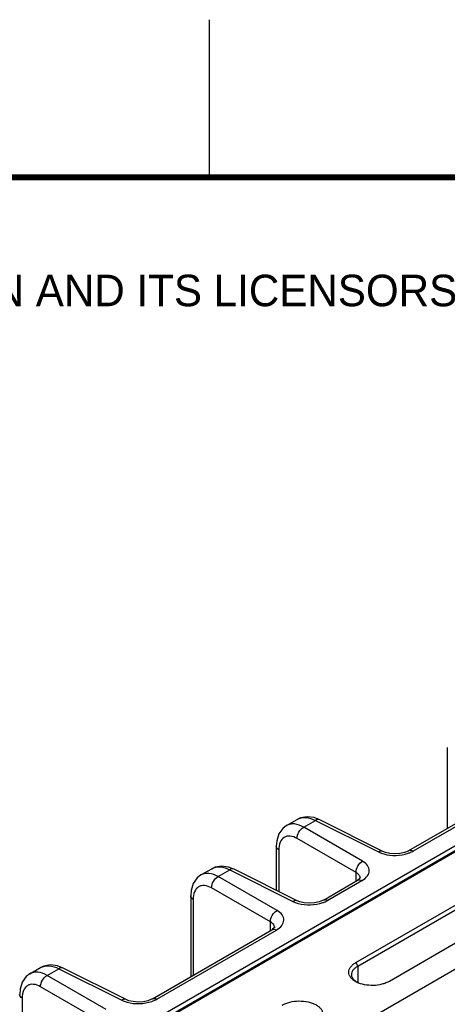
# Model space of a CAD drawing. Header units: inches. Extents: x 0 to 34, y 0 to 22.
# Tile 49 of 111: x 3.6 to 5, y 18.9 to 22. Entities that reach past the tile are written whole.
import ezdxf

# ---------------------------------------------------------------- set-up
doc = ezdxf.new("R2010")
doc.units = ezdxf.units.IN
doc.header["$LTSCALE"] = 1.87
doc.header["$MEASUREMENT"] = 0
doc.layers.get('0').update_dxf_attribs({"linetype": 'CONTINUOUS'})
doc.styles.add('TEXTSTYLE_2', font='txt')

msp = doc.modelspace()

# ---------------------------------------------------------------- linework, layer by layer
at = {"color": 2, "linetype": 'CONTINUOUS'}
msp.add_line((4.2, 21.5), (4.2, 22), dxfattribs=at)
at = {"color": 7, "linetype": 'CONTINUOUS'}
for p, q in [((2.2696, 17.8162), (6.1797, 20.0739)), ((3.7991, 18.683), (6.1921, 20.0646)), ((3.8072, 18.684), (6.1975, 20.0642)), ((6.5318, 19.8844), (4.1358, 18.501)), ((4.9547, 19.6915), (4.9547, 19.4347)), ((4.8329, 19.3644), (5.2126, 19.5837)), ((4.847, 19.3634), (5.2267, 19.5826)), ((4.4443, 19.4438), (4.4783, 19.4635)), ((4.499, 19.4388), (4.5359, 19.4601)), ((4.5499, 19.462), (4.5317, 19.469)), ((4.5359, 19.4601), (4.7362, 19.3601)), ((4.7502, 19.362), (4.5499, 19.462)), ((4.6857, 19.3309), (4.499, 19.4388)), ((4.6649, 19.2948), (4.4781, 19.4026)), ((4.4118, 19.3781), (4.4118, 19.2387)), ((4.4198, 19.3665), (4.4198, 19.2347)), ((4.1728, 19.2871), (4.2069, 19.3068)), ((4.2275, 19.282), (4.2645, 19.3034)), ((4.2784, 19.3053), (4.2603, 19.3123)), ((4.2645, 19.3034), (4.4648, 19.2034)), ((4.4787, 19.2053), (4.2784, 19.3053)), ((4.4143, 19.1742), (4.2275, 19.282)), ((4.5615, 19.2077), (4.6698, 19.2702)), ((4.6649, 19.2674), (4.6649, 19.2948)), ((4.6718, 19.2715), (4.6698, 19.2702)), ((4.6698, 19.2702), (4.6698, 19.2702)), ((4.6771, 19.2758), (4.6718, 19.2715)), ((4.6784, 19.2765), (4.6784, 19.2765)), ((4.3934, 19.1381), (4.2067, 19.2459)), ((4.5756, 19.2067), (4.6838, 19.2692)), ((4.1404, 19.2214), (4.1404, 18.9646)), ((4.1483, 19.2097), (4.1483, 18.9692)), ((4.6642, 19.0092), (5.0513, 19.2327)), ((4.6707, 18.9981), (5.0578, 19.2216)), ((5.158, 19.1732), (4.7709, 18.9497)), ((4.0186, 18.8943), (4.3983, 19.1135)), ((4.3934, 19.1107), (4.3934, 19.1381)), ((4.3983, 19.1135), (4.3984, 19.1135)), ((4.4004, 19.1148), (4.3984, 19.1135)), ((4.4056, 19.119), (4.4004, 19.1148)), ((4.4069, 19.1198), (4.4069, 19.1198)), ((4.0327, 18.8932), (4.4124, 19.1125)), ((3.63, 18.9737), (3.664, 18.9933)), ((3.6847, 18.9686), (3.7217, 18.9899)), ((3.7356, 18.9918), (3.7174, 18.9989)), ((3.7217, 18.9899), (3.9219, 18.8899)), ((3.9359, 18.8918), (3.7356, 18.9919)), ((4.6642, 19.0092), (4.6707, 18.9981)), ((4.6707, 18.9981), (4.6707, 18.9455)), ((3.8715, 18.8608), (3.6847, 18.9686)), ((3.8506, 18.8246), (3.6638, 18.9325)), ((4.667, 18.9471), (4.6636, 18.9496)), ((3.6055, 18.8963), (3.6055, 18.6557))]:
    msp.add_line(p, q, dxfattribs=at)
at = {"color": 7, "linetype": 'CONTINUOUS', "const_width": 0.02}
msp.add_lwpolyline([(33.5, 21.5), (0.5, 21.5)], dxfattribs=at)
at = {"color": 7, "linetype": 'CONTINUOUS'}
for points in [[(4.5317, 19.469), (4.5097, 19.4719), (4.4889, 19.4683), (4.4783, 19.4635)], [(4.4443, 19.4438), (4.4324, 19.4347), (4.42, 19.4172), (4.4132, 19.3951), (4.4118, 19.3781)], [(4.8329, 19.3644), (4.8304, 19.3631), (4.8189, 19.3585), (4.8043, 19.3553), (4.7881, 19.3542), (4.7722, 19.3554), (4.7586, 19.3586), (4.7502, 19.362)], [(4.2603, 19.3123), (4.2382, 19.3152), (4.2175, 19.3116), (4.2069, 19.3068)], [(4.1728, 19.2871), (4.161, 19.278), (4.1486, 19.2605), (4.1418, 19.2384), (4.1404, 19.2214)], [(4.6785, 19.2776), (4.6785, 19.2777), (4.6771, 19.2758)], [(4.5615, 19.2077), (4.559, 19.2063), (4.5475, 19.2018), (4.5328, 19.1986), (4.5167, 19.1975), (4.5008, 19.1987), (4.4871, 19.2019), (4.4787, 19.2053)], [(4.4071, 19.1209), (4.4071, 19.121), (4.4056, 19.119)], [(3.7174, 18.9989), (3.6954, 19.0018), (3.6746, 18.9982), (3.6641, 18.9933)], [(3.63, 18.9737), (3.6181, 18.9646), (3.6058, 18.947), (3.5989, 18.925), (3.5976, 18.9079)], [(4.0186, 18.8943), (4.0161, 18.8929), (4.0046, 18.8884), (3.99, 18.8852), (3.9738, 18.8841), (3.9579, 18.8853), (3.9443, 18.8884), (3.9359, 18.8918)]]:
    msp.add_lwpolyline(points, dxfattribs=at)
for centre, radius, start, end in [((4.6635, 19.2765), 0.0149, 0.0232, 2.8649), ((4.6457, 19.3352), 0.0762, 299.9916, 300.6021), ((4.3921, 19.1198), 0.0149, 0.0232, 2.8649), ((4.3743, 19.1785), 0.0762, 299.9916, 300.6021), ((4.6923, 18.9863), 0.0466, 231.4472, 231.9522), ((4.6998, 19.0125), 0.0731, 240.048, 243.4119)]:
    msp.add_arc(centre, radius, start, end, dxfattribs=at)
for points, knots in [([(4.4783, 19.4635), (4.4861, 19.468), (4.507, 19.4718), (4.5263, 19.465), (4.5359, 19.4601)], [0, 0, 0, 0, 0.454262, 1, 1, 1, 1]), ([(4.5499, 19.462), (4.5479, 19.463), (4.5428, 19.4635), (4.5382, 19.4615), (4.5359, 19.4601)], [0, 0, 0, 0, 0.452175, 1, 1, 1, 1]), ([(4.499, 19.4388), (4.4899, 19.4439), (4.4755, 19.4496), (4.4562, 19.449), (4.4479, 19.4459), (4.4443, 19.4438)], [0, 0, 0, 0, 0.547015, 0.780742, 1, 1, 1, 1]), ([(4.4781, 19.4026), (4.4779, 19.4098), (4.4826, 19.4241), (4.4927, 19.4354), (4.499, 19.4388)], [0, 0, 0, 0, 0.499994, 1, 1, 1, 1]), ([(4.4781, 19.4026), (4.4713, 19.4066), (4.4603, 19.411), (4.4456, 19.4103), (4.4331, 19.4054), (4.4216, 19.3899), (4.4198, 19.3747), (4.4198, 19.3665)], [0, 0, 0, 0, 0.270039, 0.384848, 0.492819, 0.718464, 1, 1, 1, 1]), ([(4.4198, 19.3665), (4.4175, 19.3679), (4.4136, 19.371), (4.4118, 19.3759), (4.4118, 19.3781)], [0, 0, 0, 0, 0.547742, 1, 1, 1, 1]), ([(4.8309, 19.3561), (4.8323, 19.3566), (4.8379, 19.3587), (4.8432, 19.3612), (4.847, 19.3634)], [0, 0, 0, 0, 0.260637, 1, 1, 1, 1]), ([(4.8329, 19.3644), (4.8348, 19.3655), (4.84, 19.3664), (4.8446, 19.3646), (4.847, 19.3634)], [0, 0, 0, 0, 0.452231, 1, 1, 1, 1]), ([(4.7502, 19.362), (4.7482, 19.363), (4.743, 19.3635), (4.7385, 19.3615), (4.7362, 19.3601)], [0, 0, 0, 0, 0.452175, 1, 1, 1, 1]), ([(4.7362, 19.3601), (4.7375, 19.3594), (4.7428, 19.357), (4.7484, 19.355), (4.7527, 19.3538)], [0, 0, 0, 0, 0.239028, 1, 1, 1, 1]), ([(4.7527, 19.3538), (4.7654, 19.3502), (4.792, 19.3475), (4.8184, 19.3518), (4.8309, 19.3561)], [0, 0, 0, 0, 0.500019, 1, 1, 1, 1]), ([(4.2069, 19.3068), (4.2147, 19.3113), (4.2356, 19.3151), (4.2549, 19.3083), (4.2645, 19.3034)], [0, 0, 0, 0, 0.454262, 1, 1, 1, 1]), ([(4.2784, 19.3053), (4.2765, 19.3063), (4.2713, 19.3068), (4.2668, 19.3048), (4.2645, 19.3034)], [0, 0, 0, 0, 0.452175, 1, 1, 1, 1]), ([(4.6649, 19.2948), (4.6647, 19.302), (4.6693, 19.3163), (4.6794, 19.3275), (4.6857, 19.3309)], [0, 0, 0, 0, 0.499994, 1, 1, 1, 1]), ([(4.6845, 19.2696), (4.6908, 19.2733), (4.7016, 19.2816), (4.7095, 19.3004), (4.7024, 19.3193), (4.6919, 19.3274), (4.6857, 19.3309)], [0, 0, 0, 0, 0.281089, 0.507088, 0.728363, 1, 1, 1, 1]), ([(4.2275, 19.282), (4.2185, 19.2872), (4.204, 19.2928), (4.1848, 19.2922), (4.1765, 19.2892), (4.1729, 19.2871)], [0, 0, 0, 0, 0.547015, 0.780742, 1, 1, 1, 1]), ([(4.2067, 19.2459), (4.2065, 19.2531), (4.2111, 19.2674), (4.2212, 19.2786), (4.2275, 19.282)], [0, 0, 0, 0, 0.499994, 1, 1, 1, 1]), ([(4.6769, 19.283), (4.6764, 19.2841), (4.6735, 19.289), (4.6687, 19.2926), (4.6649, 19.2948)], [0, 0, 0, 0, 0.222611, 1, 1, 1, 1]), ([(4.6698, 19.2702), (4.6717, 19.2713), (4.6768, 19.2722), (4.6815, 19.2704), (4.6838, 19.2692)], [0, 0, 0, 0, 0.452256, 1, 1, 1, 1]), ([(4.2067, 19.2459), (4.1998, 19.2499), (4.1889, 19.2542), (4.1742, 19.2536), (4.1617, 19.2487), (4.1502, 19.2332), (4.1483, 19.218), (4.1483, 19.2097)], [0, 0, 0, 0, 0.270039, 0.384848, 0.492819, 0.718464, 1, 1, 1, 1]), ([(4.1483, 19.2097), (4.1461, 19.2111), (4.1422, 19.2143), (4.1404, 19.2192), (4.1404, 19.2214)], [0, 0, 0, 0, 0.547742, 1, 1, 1, 1]), ([(4.5615, 19.2077), (4.5634, 19.2088), (4.5685, 19.2097), (4.5732, 19.2079), (4.5756, 19.2067)], [0, 0, 0, 0, 0.452231, 1, 1, 1, 1]), ([(4.4787, 19.2053), (4.4768, 19.2062), (4.4716, 19.2068), (4.4671, 19.2047), (4.4648, 19.2034)], [0, 0, 0, 0, 0.452175, 1, 1, 1, 1]), ([(4.4648, 19.2034), (4.4661, 19.2027), (4.4714, 19.2002), (4.477, 19.1983), (4.4813, 19.1971)], [0, 0, 0, 0, 0.239028, 1, 1, 1, 1]), ([(4.4813, 19.1971), (4.494, 19.1935), (4.5206, 19.1908), (4.547, 19.1951), (4.5594, 19.1994)], [0, 0, 0, 0, 0.500019, 1, 1, 1, 1]), ([(4.5594, 19.1994), (4.5609, 19.1999), (4.5664, 19.202), (4.5718, 19.2045), (4.5756, 19.2067)], [0, 0, 0, 0, 0.260637, 1, 1, 1, 1]), ([(4.3934, 19.1381), (4.3932, 19.1452), (4.3979, 19.1596), (4.408, 19.1708), (4.4143, 19.1742)], [0, 0, 0, 0, 0.499994, 1, 1, 1, 1]), ([(4.4131, 19.1129), (4.4194, 19.1166), (4.4301, 19.1249), (4.438, 19.1437), (4.431, 19.1626), (4.4204, 19.1707), (4.4143, 19.1742)], [0, 0, 0, 0, 0.281089, 0.507088, 0.728363, 1, 1, 1, 1]), ([(4.4055, 19.1262), (4.405, 19.1274), (4.4021, 19.1323), (4.3973, 19.1359), (4.3934, 19.1381)], [0, 0, 0, 0, 0.222611, 1, 1, 1, 1]), ([(4.3984, 19.1135), (4.4003, 19.1146), (4.4054, 19.1155), (4.41, 19.1137), (4.4124, 19.1125)], [0, 0, 0, 0, 0.452256, 1, 1, 1, 1]), ([(3.6641, 18.9933), (3.6719, 18.9978), (3.6927, 19.0016), (3.712, 18.9949), (3.7217, 18.9899)], [0, 0, 0, 0, 0.454262, 1, 1, 1, 1]), ([(3.7356, 18.9919), (3.7336, 18.9928), (3.7285, 18.9934), (3.7239, 18.9913), (3.7217, 18.9899)], [0, 0, 0, 0, 0.452175, 1, 1, 1, 1]), ([(4.6633, 18.9492), (4.6601, 18.951), (4.6542, 18.955), (4.6473, 18.9624), (4.643, 18.9705), (4.6416, 18.9791), (4.6433, 18.9877), (4.6479, 18.9959), (4.655, 19.0032), (4.661, 19.0073), (4.6642, 19.0092)], [0, 0, 0, 0, 0.14412, 0.272621, 0.388091, 0.496332, 0.605182, 0.722811, 0.854375, 1, 1, 1, 1]), ([(4.6512, 18.9713), (4.6512, 18.9738), (4.6522, 18.979), (4.6562, 18.9862), (4.6625, 18.9928), (4.6678, 18.9964), (4.6707, 18.9981)], [0, 0, 0, 0, 0.215868, 0.449023, 0.71027, 1, 1, 1, 1]), ([(3.6847, 18.9686), (3.6756, 18.9737), (3.6612, 18.9794), (3.6419, 18.9788), (3.6336, 18.9758), (3.63, 18.9737)], [0, 0, 0, 0, 0.547015, 0.780742, 1, 1, 1, 1]), ([(3.6638, 18.9325), (3.6636, 18.9396), (3.6683, 18.954), (3.6784, 18.9652), (3.6847, 18.9686)], [0, 0, 0, 0, 0.499994, 1, 1, 1, 1]), ([(4.6632, 18.9498), (4.6614, 18.9513), (4.6581, 18.9544), (4.6542, 18.9597), (4.6518, 18.9654), (4.6512, 18.9693), (4.6512, 18.9713)], [0, 0, 0, 0, 0.27989, 0.53566, 0.772816, 1, 1, 1, 1]), ([(3.6638, 18.9325), (3.657, 18.9364), (3.646, 18.9408), (3.6314, 18.9402), (3.6189, 18.9352), (3.6073, 18.9197), (3.6055, 18.9046), (3.6055, 18.8963)], [0, 0, 0, 0, 0.270039, 0.384848, 0.492819, 0.718464, 1, 1, 1, 1]), ([(4.7709, 18.9497), (4.7674, 18.9477), (4.7597, 18.9441), (4.7427, 18.9387), (4.7196, 18.9357), (4.6921, 18.9379), (4.6747, 18.9433), (4.6671, 18.9471)], [0, 0, 0, 0, 0.112794, 0.235817, 0.497497, 0.76045, 1, 1, 1, 1]), ([(3.6055, 18.8963), (3.6032, 18.8977), (3.5994, 18.9009), (3.5976, 18.9057), (3.5975, 18.9079)], [0, 0, 0, 0, 0.547742, 1, 1, 1, 1]), ([(4.0187, 18.8943), (4.0206, 18.8954), (4.0257, 18.8962), (4.0304, 18.8945), (4.0327, 18.8932)], [0, 0, 0, 0, 0.452231, 1, 1, 1, 1]), ([(3.9359, 18.8918), (3.9339, 18.8928), (3.9288, 18.8934), (3.9242, 18.8913), (3.9219, 18.8899)], [0, 0, 0, 0, 0.452175, 1, 1, 1, 1]), ([(3.9219, 18.8899), (3.9232, 18.8893), (3.9285, 18.8868), (3.9341, 18.8849), (3.9385, 18.8836)], [0, 0, 0, 0, 0.239028, 1, 1, 1, 1]), ([(3.9385, 18.8836), (3.9511, 18.8801), (3.9777, 18.8773), (4.0042, 18.8817), (4.0166, 18.886)], [0, 0, 0, 0, 0.500019, 1, 1, 1, 1]), ([(4.0166, 18.886), (4.018, 18.8865), (4.0236, 18.8885), (4.0289, 18.891), (4.0327, 18.8932)], [0, 0, 0, 0, 0.260637, 1, 1, 1, 1]), ([(4.4309, 18.8744), (4.4345, 18.8765), (4.4424, 18.8802), (4.4599, 18.8857), (4.4838, 18.8885), (4.5077, 18.8863), (4.5254, 18.8813), (4.5369, 18.8763), (4.5464, 18.87), (4.5537, 18.8628), (4.5584, 18.8547), (4.5602, 18.846), (4.5588, 18.8373), (4.5545, 18.8291), (4.5475, 18.8216), (4.5417, 18.8174), (4.5385, 18.8155)], [0, 0, 0, 0, 0.066373, 0.138869, 0.29291, 0.446852, 0.519052, 0.585879, 0.64635, 0.700279, 0.748581, 0.793534, 0.83835, 0.886477, 0.940283, 1, 1, 1, 1])]:
    msp.add_open_spline(points, degree=3, knots=knots, dxfattribs=at)
for points in [[(4.6783, 19.2773), (4.6782, 19.2792), (4.6777, 19.2812), (4.6769, 19.283)], [(4.4069, 19.1206), (4.4068, 19.1225), (4.4063, 19.1245), (4.4055, 19.1262)]]:
    msp.add_open_spline(points, degree=3, dxfattribs=at)

# ---------------------------------------------------------------- texts
at = {"color": 2, "linetype": 'CONTINUOUS', "insert": (0.9071, 21.1911), "char_height": 0.1, "width": 7.3, "attachment_point": 1, "line_spacing_factor": 0.9, "style": 'TEXTSTYLE_2'}
msp.add_mtext('NATIONAL INSTRUMENTS CORPORATION AND ITS LICENSORS.  ALL RIGHTS RESERVED.', dxfattribs=at)

doc.saveas('drawing.dxf')
